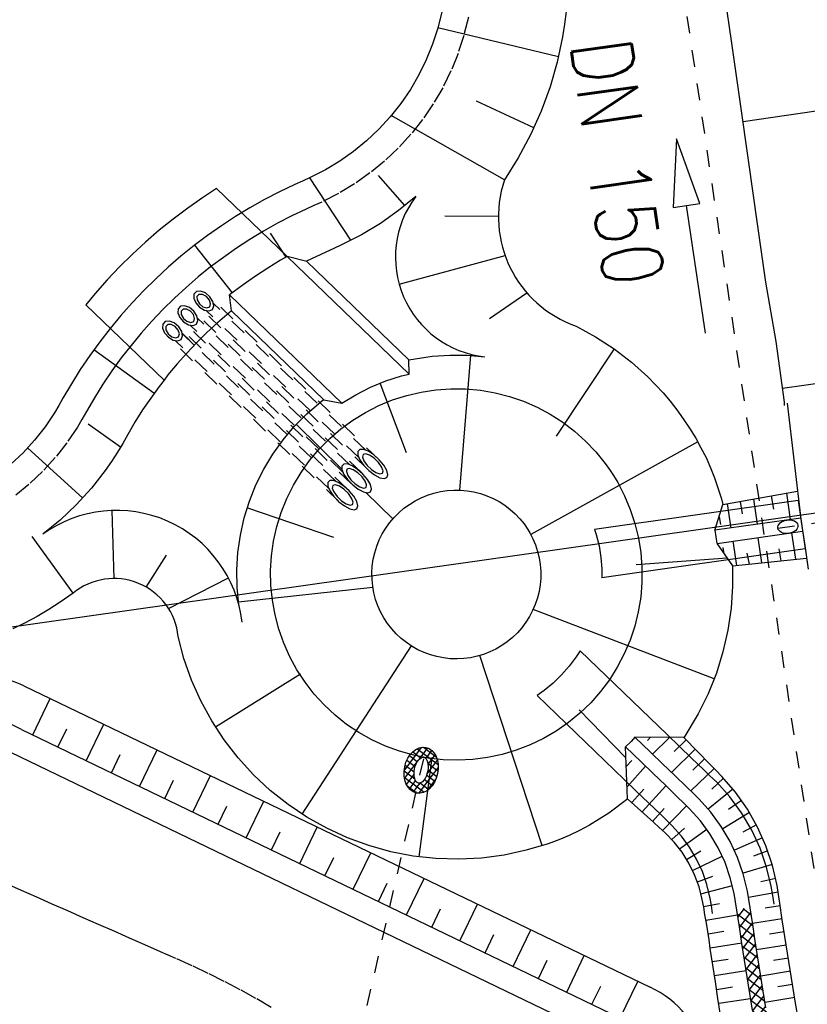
# Model space of a CAD drawing. Extents: x 446388 to 447135, y 445359 to 446567.
# Tile 15 of 80: x 446593 to 446616, y 445542 to 445571. Entities that reach past the tile are written whole.
import ezdxf

# ---------------------------------------------------------------- set-up
doc = ezdxf.new("R2010")
doc.units = 0
doc.header["$LTSCALE"] = 2
doc.header["$MEASUREMENT"] = 0
for name, pattern in [('ACAD_ISO03W100', [0.5, 0.25, -0.25]), ('AUSGEZOGEN', [0]), ('PUNKTX2', [0.5, 0.25, -0.25]), ('STRICHLINIEX2', [0.5, 0.25, -0.25])]:
    doc.linetypes.add(name, pattern=pattern)
doc.layers.get('0').update_dxf_attribs({"linetype": 'AUSGEZOGEN'})
for name, color, linetype in [('DB-Böschungen', 15, 'CONTINUOUS'), ('DB-Dränagesystem_neu', 15, 'CONTINUOUS'), ('DB-Durchlässe', 15, 'CONTINUOUS'), ('DB-GRABEN', 15, 'AUSGEZOGEN'), ('DB-RRB_41-203', 15, 'CONTINUOUS'), ('DB-Wegböschungen', 15, 'CONTINUOUS'), ('DB-Wege', 15, 'CONTINUOUS'), ('FBRTOP', 250, 'AUSGEZOGEN'), ('Planeinteilung', 250, 'CONTINUOUS'), ('RAHMEN', 7, 'AUSGEZOGEN')]:
    doc.layers.add(name, color=color, linetype=linetype)
doc.styles.add('ROMANS', font='romans.shx', dxfattribs={"width": 0.8})

# ---------------------------------------------------------------- blocks, each defined once
blk = doc.blocks.new('*X472')
at = {"color": 0, "linetype": 'ByBlock'}
for p, q in [((-684315, -731832), (-683977, -731495)), ((-683942, -731615), (-684041, -731516)), ((-683909, -731639), (-683742, -731472)), ((-683630, -731715), (-683870, -731475)), ((-683742, -731684), (-683559, -731501)), ((-683337, -731795), (-683651, -731481)), ((-684294, -732024), (-683962, -731692)), ((-684043, -731938), (-684273, -731708)), ((-683989, -731780), (-684176, -731593)), ((-683966, -731803), (-683989, -731780)), ((-683962, -731692), (-683909, -731639)), ((-683922, -731635), (-683942, -731615)), ((-683791, -731766), (-683922, -731635)), ((-683825, -731767), (-683742, -731684)), ((-683636, -731790), (-683576, -731730)), ((-683507, -731838), (-683630, -731715)), ((-683576, -731730), (-683402, -731556)), ((-683484, -731850), (-683409, -731776)), ((-683409, -731776), (-683267, -731633)), ((-683358, -731936), (-683243, -731821)), ((-682978, -732155), (-683337, -731795)), ((-683045, -731876), (-683324, -731596)), ((-683243, -731821), (-683150, -731728)), ((-684098, -732096), (-684318, -731876)), ((-684221, -732163), (-684068, -732010)), ((-684122, -732276), (-683913, -732067)), ((-683702, -732492), (-684098, -732096)), ((-684068, -732010), (-684008, -731950)), ((-683974, -732007), (-684043, -731938)), ((-683468, -732513), (-683918, -732063)), ((-683274, -732065), (-683077, -731867)), ((-683171, -732174), (-683273, -732072)), ((-683171, -732174), (-682989, -731992)), ((-683077, -731867), (-683055, -731845)), ((-683027, -731894), (-683045, -731876)), ((-684002, -732368), (-683782, -732148)), ((-683862, -732441), (-683624, -732203)), ((-683702, -732492), (-683424, -732215)), ((-683287, -732482), (-683554, -732215)), ((-683511, -732514), (-683171, -732174)), ((-683144, -732413), (-683360, -732198)), ((-683256, -732471), (-683018, -732233)), ((-683038, -732307), (-683171, -732174)), ((-683018, -732233), (-682989, -732203))]:
    blk.add_line(p, q, dxfattribs=at)
blk = doc.blocks.new('*X479')
at = {"color": 0, "linetype": 'ByBlock'}
for p, q in [((-678259, -723125), (-678047, -722913)), ((-678130, -723314), (-677724, -722908)), ((-677718, -723308), (-678112, -722914)), ((-677807, -723309), (-677400, -722903)), ((-677405, -723303), (-677799, -722909)), ((-677092, -723298), (-677486, -722904)), ((-677483, -723304), (-677077, -722897)), ((-676779, -723293), (-677172, -722899)), ((-677160, -723299), (-676754, -722892)), ((-676465, -723288), (-676859, -722894)), ((-676837, -723294), (-676430, -722887)), ((-676152, -723283), (-676546, -722889)), ((-676513, -723289), (-676107, -722882)), ((-675839, -723278), (-676233, -722884)), ((-676190, -723283), (-675784, -722877)), ((-675526, -723273), (-675920, -722879)), ((-675867, -723278), (-675460, -722872)), ((-675212, -723268), (-675606, -722874)), ((-675543, -723273), (-675137, -722867)), ((-674899, -723263), (-675293, -722869)), ((-675220, -723268), (-674814, -722862)), ((-674586, -723258), (-674980, -722864)), ((-674897, -723263), (-674490, -722856)), ((-674273, -723253), (-674667, -722859)), ((-674574, -723258), (-674167, -722851)), ((-673960, -723248), (-674353, -722854)), ((-674250, -723253), (-673844, -722846)), ((-673646, -723243), (-674040, -722849)), ((-673927, -723248), (-673520, -722841)), ((-673333, -723238), (-673727, -722844)), ((-673604, -723242), (-673197, -722836)), ((-673020, -723233), (-673414, -722839)), ((-673280, -723237), (-672874, -722831)), ((-672707, -723228), (-673100, -722834)), ((-672957, -723232), (-672550, -722826)), ((-672393, -723223), (-672787, -722829)), ((-672634, -723227), (-672357, -722951)), ((-672357, -722941), (-672474, -722825)), ((-678032, -723313), (-678259, -723085))]:
    blk.add_line(p, q, dxfattribs=at)
blk = doc.blocks.new('1135594')
at = {"layer": 'RAHMEN'}
blk.add_line((950, 5), (950, 589), dxfattribs=at)

msp = doc.modelspace()

# ---------------------------------------------------------------- linework, layer by layer
at = {"layer": 'DB-Böschungen', "linetype": 'Continuous'}
for p, q in [((446613.532, 445571.805), (446613.784, 445570.056)), ((446613.784, 445570.056), (446614.037, 445568.256)), ((446614.037, 445568.256), (446614.29, 445566.456)), ((446619.144, 445568.392), (446614.138, 445567.656)), ((446614.29, 445566.456), (446614.543, 445564.707)), ((446614.543, 445564.707), (446614.796, 445562.907)), ((446614.796, 445562.907), (446615.099, 445561.158)), ((446615.099, 445561.158), (446615.351, 445559.358)), ((446620.262, 445560.487), (446615.301, 445559.758)), ((446615.351, 445559.358), (446615.352, 445559.258)), ((446615.438, 445559.325), (446615.857, 445555.809)), ((446615.857, 445555.809), (446615.958, 445555.109)), ((446615.958, 445555.109), (446616.059, 445554.409)), ((446613.446, 445547.639), (446613.446, 445547.64))]:
    msp.add_line(p, q, dxfattribs=at)
at = {"layer": 'DB-Dränagesystem_neu', "linetype": 'STRICHLINIEX2'}
msp.add_line((446619.471, 445523.791), (446611.231, 445579.183), dxfattribs=at)
at = {"layer": 'DB-Dränagesystem_neu', "linetype": 'Continuous'}
for p, q in [((446612.166, 445567.158), (446612.063, 445565.121)), ((446612.854, 445565.238), (446612.166, 445567.158)), ((446612.063, 445565.121), (446612.459, 445565.179)), ((446612.459, 445565.179), (446612.854, 445565.238)), ((446613.018, 445561.398), (446612.459, 445565.179))]:
    msp.add_line(p, q, dxfattribs=at)
at = {"layer": 'DB-Dränagesystem_neu', "linetype": 'ACAD_ISO03W100'}
msp.add_line((446601.887, 445536.615), (446604.688, 445548.839), dxfattribs=at)
at = {"layer": 'DB-Dränagesystem_neu', "linetype": 'Continuous'}
for major_axis, ratio in [((0.138, 0.677), 0.718145), ((0.078, 0.383), 0.501836)]:
    msp.add_ellipse((446604.601, 445548.459), major_axis=major_axis, ratio=ratio, start_param=0, end_param=6.283185, dxfattribs=at)
at = {"layer": 'DB-Durchlässe', "linetype": 'STRICHLINIEX2'}
msp.add_line((446615.165, 445555.628), (446636.069, 445558.603), dxfattribs=at)
at = {"layer": 'DB-Durchlässe', "linetype": 'Continuous'}
msp.add_ellipse((446615.462, 445555.67), major_axis=(0.297, 0.042), ratio=0.66657, start_param=0, end_param=6.283185, dxfattribs=at)
at = {"layer": 'DB-RRB_41-203', "linetype": 'Continuous'}
for p, q in [((446605.216, 445570.919), (446605.096, 445570.433)), ((446608.892, 445570.924), (446608.845, 445570.547)), ((446608.845, 445570.547), (446608.786, 445570.171)), ((446605.096, 445570.433), (446604.942, 445569.958)), ((446608.665, 445569.584), (446605.098, 445570.442)), ((446604.942, 445569.958), (446604.754, 445569.495)), ((446608.786, 445570.171), (446608.628, 445569.426)), ((446604.754, 445569.495), (446604.534, 445569.046)), ((446608.628, 445569.426), (446608.417, 445568.692)), ((446604.534, 445569.046), (446604.282, 445568.614)), ((446604.282, 445568.614), (446604, 445568.201)), ((446608.417, 445568.692), (446608.155, 445567.973)), ((446604, 445568.201), (446603.689, 445567.81)), ((446607.939, 445567.477), (446606.24, 445568.269)), ((446608.155, 445567.973), (446607.842, 445567.273)), ((446603.689, 445567.81), (446603.352, 445567.441)), ((446607.068, 445565.941), (446603.717, 445567.843)), ((446603.352, 445567.441), (446602.988, 445567.098)), ((446602.988, 445567.098), (446602.601, 445566.781)), ((446607.842, 445567.273), (446607.479, 445566.594)), ((446602.601, 445566.781), (446602.193, 445566.493)), ((446602.193, 445566.493), (446601.765, 445566.235)), ((446607.479, 445566.594), (446607.068, 445565.941)), ((446601.765, 445566.235), (446601.32, 445566.008)), ((446601.092, 445565.905), (446600.863, 445565.804)), ((446601.32, 445566.008), (446601.092, 445565.905)), ((446602.523, 445564.154), (446601.302, 445566)), ((446604.115, 445565.179), (446603.334, 445566.069)), ((446598.544, 445565.681), (446598.126, 445565.408)), ((446600.633, 445563.667), (446598.544, 445565.681)), ((446600.412, 445565.588), (446599.968, 445565.358)), ((446600.863, 445565.804), (446600.412, 445565.588)), ((446598.126, 445565.408), (446597.689, 445565.102)), ((446599.968, 445565.358), (446599.533, 445565.113)), ((446604.442, 445565.446), (446603.933, 445565.03)), ((446597.689, 445565.102), (446597.263, 445564.781)), ((446599.533, 445565.113), (446599.105, 445564.853)), ((446603.933, 445565.03), (446603.396, 445564.651)), ((446597.263, 445564.781), (446596.848, 445564.446)), ((446599.105, 445564.853), (446598.687, 445564.58)), ((446605.305, 445564.876), (446606.89, 445564.863)), ((446596.848, 445564.446), (446596.444, 445564.098)), ((446598.687, 445564.58), (446598.277, 445564.292)), ((446603.396, 445564.651), (446602.834, 445564.312)), ((446598.277, 445564.292), (446597.878, 445563.992)), ((446600.602, 445563.649), (446600.145, 445564.365)), ((446602.834, 445564.312), (446602.248, 445564.013)), ((446596.444, 445564.098), (446596.052, 445563.737)), ((446597.878, 445563.992), (446597.489, 445563.678)), ((446599.019, 445562.598), (446597.9, 445564.009)), ((446602.014, 445563.908), (446601.779, 445563.803)), ((446602.248, 445564.013), (446602.014, 445563.908)), ((446596.052, 445563.737), (446595.672, 445563.363)), ((446597.489, 445563.678), (446597.11, 445563.352)), ((446600.441, 445563.558), (446600.065, 445563.33)), ((446600.633, 445563.667), (446600.441, 445563.558)), ((446604.244, 445560.187), (446600.633, 445563.667)), ((446601.213, 445563.525), (446600.633, 445563.667)), ((446601.779, 445563.803), (446601.208, 445563.53)), ((446604.236, 445560.611), (446601.213, 445563.525)), ((446603.951, 445562.85), (446607.089, 445563.699)), ((446595.672, 445563.363), (446595.305, 445562.976)), ((446597.11, 445563.352), (446596.742, 445563.013)), ((446600.065, 445563.33), (446599.696, 445563.089)), ((446595.305, 445562.976), (446594.951, 445562.578)), ((446596.742, 445563.013), (446596.386, 445562.662)), ((446599.696, 445563.089), (446599.336, 445562.836)), ((446596.386, 445562.662), (446596.042, 445562.3)), ((446598.07, 445562.647), (446597.947, 445562.635)), ((446598.214, 445562.591), (446598.07, 445562.647)), ((446599.336, 445562.836), (446598.93, 445562.531)), ((446594.951, 445562.578), (446594.674, 445562.244)), ((446597.874, 445562.559), (446597.867, 445562.436)), ((446597.867, 445562.436), (446597.928, 445562.294)), ((446597.947, 445562.635), (446597.874, 445562.559)), ((446598.022, 445562.548), (446597.963, 445562.487)), ((446597.963, 445562.487), (446597.968, 445562.384)), ((446597.968, 445562.384), (446598.034, 445562.271)), ((446598.125, 445562.547), (446598.022, 445562.548)), ((446598.241, 445562.485), (446598.125, 445562.547)), ((446598.346, 445562.481), (446598.214, 445562.591)), ((446598.331, 445562.381), (446598.241, 445562.485)), ((446598.369, 445562.268), (446598.331, 445562.381)), ((446598.437, 445562.342), (446598.346, 445562.481)), ((446602.254, 445559.327), (446598.93, 445562.531)), ((446598.984, 445562.063), (446598.93, 445562.531)), ((446606.627, 445561.833), (446607.735, 445562.596)), ((446596.989, 445560.013), (446594.674, 445562.244)), ((446596.042, 445562.3), (446595.709, 445561.926)), ((446597.403, 445562.124), (446597.396, 445562.001)), ((446597.477, 445562.2), (446597.403, 445562.124)), ((446597.599, 445562.212), (446597.477, 445562.2)), ((446597.551, 445562.113), (446597.492, 445562.052)), ((446597.654, 445562.113), (446597.551, 445562.113)), ((446597.742, 445562.157), (446597.599, 445562.212)), ((446597.768, 445562.052), (446597.654, 445562.113)), ((446597.873, 445562.048), (446597.742, 445562.157)), ((446597.928, 445562.294), (446598.042, 445562.166)), ((446598.034, 445562.271), (446598.142, 445562.184)), ((446598.042, 445562.166), (446598.185, 445562.081)), ((446598.142, 445562.184), (446598.256, 445562.151)), ((446598.185, 445562.081), (446598.322, 445562.058)), ((446598.256, 445562.151), (446598.34, 445562.183)), ((446598.322, 445562.058), (446598.423, 445562.103)), ((446598.34, 445562.183), (446598.369, 445562.268)), ((446598.423, 445562.103), (446598.464, 445562.206)), ((446598.464, 445562.206), (446598.437, 445562.342)), ((446598.984, 445562.063), (446598.574, 445561.709)), ((446601.716, 445559.429), (446598.984, 445562.063)), ((446595.709, 445561.926), (446595.39, 445561.541)), ((446597.396, 445562.001), (446597.456, 445561.86)), ((446597.456, 445561.86), (446597.569, 445561.733)), ((446597.492, 445562.052), (446597.496, 445561.949)), ((446597.496, 445561.949), (446597.562, 445561.838)), ((446597.562, 445561.838), (446597.668, 445561.752)), ((446597.858, 445561.949), (446597.768, 445562.052)), ((446597.894, 445561.837), (446597.858, 445561.949)), ((446597.866, 445561.751), (446597.894, 445561.837)), ((446597.962, 445561.91), (446597.873, 445562.048)), ((446597.948, 445561.672), (446597.989, 445561.774)), ((446597.989, 445561.774), (446597.962, 445561.91)), ((446595.39, 445561.541), (446595.083, 445561.146)), ((446596.952, 445561.67), (446596.945, 445561.547)), ((446596.945, 445561.547), (446597.006, 445561.406)), ((446597.025, 445561.745), (446596.952, 445561.67)), ((446597.148, 445561.757), (446597.025, 445561.745)), ((446597.1, 445561.659), (446597.041, 445561.598)), ((446597.041, 445561.598), (446597.046, 445561.495)), ((446597.046, 445561.495), (446597.112, 445561.383)), ((446597.203, 445561.659), (446597.1, 445561.659)), ((446597.291, 445561.702), (446597.148, 445561.757)), ((446597.318, 445561.596), (446597.203, 445561.659)), ((446597.423, 445561.592), (446597.291, 445561.702)), ((446597.408, 445561.493), (446597.318, 445561.596)), ((446597.445, 445561.38), (446597.408, 445561.493)), ((446597.513, 445561.454), (446597.423, 445561.592)), ((446597.569, 445561.733), (446597.711, 445561.649)), ((446597.668, 445561.752), (446597.781, 445561.72)), ((446597.711, 445561.649), (446597.847, 445561.627)), ((446597.781, 445561.72), (446597.866, 445561.751)), ((446597.847, 445561.627), (446597.948, 445561.672)), ((446598.574, 445561.709), (446598.26, 445561.42)), ((446609.195, 445561.61), (446609.767, 445561.295)), ((446597.006, 445561.406), (446597.12, 445561.278)), ((446597.112, 445561.383), (446597.219, 445561.296)), ((446597.12, 445561.278), (446597.262, 445561.193)), ((446597.219, 445561.296), (446597.333, 445561.264)), ((446597.262, 445561.193), (446597.398, 445561.171)), ((446597.333, 445561.264), (446597.417, 445561.295)), ((446597.398, 445561.171), (446597.499, 445561.216)), ((446597.417, 445561.295), (446597.445, 445561.38)), ((446597.499, 445561.216), (446597.54, 445561.318)), ((446597.54, 445561.318), (446597.513, 445561.454)), ((446597.884, 445561.05), (446597.527, 445561.386)), ((446598.26, 445561.42), (446597.956, 445561.12)), ((446609.767, 445561.295), (446610.313, 445560.938)), ((446595.083, 445561.146), (446594.79, 445560.742)), ((446596.688, 445559.627), (446594.91, 445560.909)), ((446597.956, 445561.12), (446597.662, 445560.811)), ((446610.313, 445560.938), (446608.601, 445558.348)), ((446610.313, 445560.938), (446610.83, 445560.541)), ((446594.79, 445560.742), (446594.51, 445560.327)), ((446597.662, 445560.811), (446597.378, 445560.492)), ((446604.236, 445560.611), (446604.929, 445560.716)), ((446604.244, 445560.187), (446604.236, 445560.611)), ((446604.929, 445560.716), (446605.447, 445560.752)), ((446605.447, 445560.752), (446605.967, 445560.747)), ((446606.066, 445560.746), (446605.74, 445556.753)), ((446605.967, 445560.747), (446606.485, 445560.7)), ((446594.51, 445560.327), (446594.244, 445559.904)), ((446597.378, 445560.492), (446597.105, 445560.163)), ((446610.83, 445560.541), (446611.314, 445560.105)), ((446597.105, 445560.163), (446596.989, 445560.013)), ((446603.551, 445559.985), (446604.015, 445560.134)), ((446604.015, 445560.134), (446604.244, 445560.187)), ((446611.314, 445560.105), (446611.763, 445559.633)), ((446594.244, 445559.904), (446593.993, 445559.472)), ((446596.843, 445559.826), (446596.593, 445559.48)), ((446596.989, 445560.013), (446596.843, 445559.826)), ((446602.665, 445559.578), (446603.1, 445559.799)), ((446603.1, 445559.799), (446603.551, 445559.985)), ((446603.38, 445559.93), (446604.159, 445557.869)), ((446605.039, 445559.722), (446605.477, 445559.753)), ((446605.477, 445559.753), (446605.917, 445559.748)), ((446605.917, 445559.748), (446606.355, 445559.709)), ((446593.993, 445559.472), (446593.87, 445559.254)), ((446596.593, 445559.48), (446596.354, 445559.127)), ((446601.212, 445559.011), (446601.708, 445559.437)), ((446602.254, 445559.327), (446602.665, 445559.578)), ((446603.757, 445559.422), (446604.175, 445559.556)), ((446604.175, 445559.556), (446604.604, 445559.656)), ((446604.604, 445559.656), (446605.039, 445559.722)), ((446606.355, 445559.709), (446606.789, 445559.634)), ((446606.789, 445559.634), (446607.215, 445559.526)), ((446607.215, 445559.526), (446607.631, 445559.383)), ((446611.763, 445559.633), (446611.974, 445559.384)), ((446593.87, 445559.254), (446593.743, 445559.038)), ((446601.716, 445559.429), (446602.254, 445559.327)), ((446602.958, 445559.055), (446603.35, 445559.254)), ((446603.35, 445559.254), (446603.757, 445559.422)), ((446607.631, 445559.383), (446608.035, 445559.208)), ((446608.035, 445559.208), (446608.423, 445559.001)), ((446611.974, 445559.384), (446612.175, 445559.127)), ((446593.743, 445559.038), (446593.465, 445558.623)), ((446596.354, 445559.127), (446596.127, 445558.765)), ((446600.846, 445558.641), (446601.212, 445559.011)), ((446602.583, 445558.825), (446602.958, 445559.055)), ((446608.423, 445559.001), (446608.793, 445558.763)), ((446612.175, 445559.127), (446612.364, 445558.862)), ((446612.364, 445558.862), (446612.547, 445558.592)), ((446593.465, 445558.623), (446593.156, 445558.23)), ((446595.697, 445558.022), (446594.74, 445558.707)), ((446596.127, 445558.765), (446595.912, 445558.396)), ((446600.511, 445558.244), (446600.846, 445558.641)), ((446600.898, 445558.703), (446602.254, 445557.377)), ((446601.894, 445558.279), (446602.227, 445558.566)), ((446602.227, 445558.566), (446602.583, 445558.825)), ((446608.793, 445558.763), (446609.144, 445558.497)), ((446612.547, 445558.592), (446612.73, 445558.291)), ((446595.912, 445558.396), (446595.765, 445558.136)), ((446601.584, 445557.967), (446601.894, 445558.279)), ((446609.144, 445558.497), (446609.471, 445558.204)), ((446612.73, 445558.291), (446612.887, 445558.005)), ((446593.156, 445558.23), (446592.82, 445557.86)), ((446594.576, 445556.524), (446592.952, 445558)), ((446595.765, 445558.136), (446595.613, 445557.879)), ((446600.208, 445557.821), (446600.511, 445558.244)), ((446612.792, 445558.18), (446607.845, 445555.438)), ((446609.471, 445558.204), (446609.775, 445557.885)), ((446612.887, 445558.005), (446613.036, 445557.715)), ((446592.82, 445557.86), (446592.457, 445557.517)), ((446595.613, 445557.879), (446595.434, 445557.601)), ((446599.941, 445557.375), (446600.208, 445557.821)), ((446601.3, 445557.63), (446601.584, 445557.967)), ((446602.782, 445557.958), (446602.726, 445557.899)), ((446602.726, 445557.899), (446602.728, 445557.79)), ((446602.728, 445557.79), (446602.79, 445557.646)), ((446602.891, 445557.959), (446602.782, 445557.958)), ((446602.881, 445557.806), (446602.864, 445557.731)), ((446602.864, 445557.731), (446602.907, 445557.616)), ((446602.956, 445557.826), (446602.881, 445557.806)), ((446603.038, 445557.902), (446602.891, 445557.959)), ((446603.072, 445557.788), (446602.956, 445557.826)), ((446603.202, 445557.795), (446603.038, 445557.902)), ((446603.207, 445557.698), (446603.072, 445557.788)), ((446603.361, 445557.652), (446603.202, 445557.795)), ((446603.335, 445557.575), (446603.207, 445557.698)), ((446609.775, 445557.885), (446610.052, 445557.544)), ((446613.036, 445557.715), (446613.17, 445557.417)), ((446595.434, 445557.601), (446595.244, 445557.33)), ((446601.045, 445557.273), (446601.3, 445557.63)), ((446602.308, 445557.526), (446602.252, 445557.467)), ((446602.252, 445557.467), (446602.255, 445557.36)), ((446602.416, 445557.527), (446602.308, 445557.526)), ((446602.479, 445557.395), (446602.405, 445557.376)), ((446602.56, 445557.471), (446602.416, 445557.527)), ((446602.593, 445557.358), (446602.479, 445557.395)), ((446602.721, 445557.366), (446602.56, 445557.471)), ((446602.79, 445557.646), (446602.904, 445557.486)), ((446602.904, 445557.486), (446603.052, 445557.332)), ((446602.907, 445557.616), (446603.001, 445557.484)), ((446603.001, 445557.484), (446603.129, 445557.361)), ((446603.429, 445557.443), (446603.335, 445557.575)), ((446603.494, 445557.493), (446603.361, 445557.652)), ((446603.472, 445557.328), (446603.429, 445557.443)), ((446603.583, 445557.338), (446603.494, 445557.493)), ((446610.052, 445557.544), (446610.178, 445557.364)), ((446613.17, 445557.417), (446613.291, 445557.114)), ((446595.244, 445557.33), (446594.836, 445556.81)), ((446599.71, 445556.91), (446599.941, 445557.375)), ((446600.818, 445556.895), (446601.045, 445557.273)), ((446602.255, 445557.36), (446602.316, 445557.218)), ((446602.316, 445557.218), (446602.427, 445557.06)), ((446602.405, 445557.376), (446602.388, 445557.302)), ((446602.388, 445557.302), (446602.43, 445557.189)), ((446602.43, 445557.189), (446602.523, 445557.059)), ((446602.726, 445557.269), (446602.593, 445557.358)), ((446602.878, 445557.225), (446602.721, 445557.366)), ((446602.852, 445557.148), (446602.726, 445557.269)), ((446602.945, 445557.018), (446602.852, 445557.148)), ((446603.01, 445557.067), (446602.878, 445557.225)), ((446603.052, 445557.332), (446603.217, 445557.205)), ((446603.129, 445557.361), (446603.264, 445557.272)), ((446603.217, 445557.205), (446603.375, 445557.121)), ((446603.264, 445557.272), (446603.38, 445557.233)), ((446603.375, 445557.121), (446603.505, 445557.093)), ((446603.38, 445557.233), (446603.454, 445557.253)), ((446603.454, 445557.253), (446603.472, 445557.328)), ((446603.505, 445557.093), (446603.589, 445557.124)), ((446603.617, 445557.209), (446603.583, 445557.338)), ((446603.589, 445557.124), (446603.617, 445557.209)), ((446610.178, 445557.364), (446610.3, 445557.181)), ((446610.3, 445557.181), (446610.422, 445556.977)), ((446613.291, 445557.114), (446613.496, 445556.494)), ((446599.517, 445556.427), (446599.71, 445556.91)), ((446600.623, 445556.501), (446600.818, 445556.895)), ((446601.895, 445557.036), (446601.838, 445556.977)), ((446601.838, 445556.977), (446601.841, 445556.868)), ((446601.841, 445556.868), (446601.903, 445556.724)), ((446602.003, 445557.037), (446601.895, 445557.036)), ((446601.987, 445556.89), (446601.971, 445556.814)), ((446601.971, 445556.814), (446602.015, 445556.698)), ((446602.062, 445556.909), (446601.987, 445556.89)), ((446602.149, 445556.98), (446602.003, 445557.037)), ((446602.18, 445556.869), (446602.062, 445556.909)), ((446602.313, 445556.873), (446602.149, 445556.98)), ((446602.317, 445556.777), (446602.18, 445556.869)), ((446602.472, 445556.73), (446602.313, 445556.873)), ((446602.427, 445557.06), (446602.574, 445556.908)), ((446602.523, 445557.059), (446602.649, 445556.938)), ((446602.574, 445556.908), (446602.736, 445556.783)), ((446602.649, 445556.938), (446602.782, 445556.849)), ((446602.782, 445556.849), (446602.897, 445556.811)), ((446602.897, 445556.811), (446602.97, 445556.831)), ((446602.987, 445556.905), (446602.945, 445557.018)), ((446602.97, 445556.831), (446602.987, 445556.905)), ((446603.097, 445556.915), (446603.01, 445557.067)), ((446603.13, 445556.788), (446603.097, 445556.915)), ((446610.422, 445556.977), (446610.526, 445556.783)), ((446594.836, 445556.81), (446594.391, 445556.32)), ((446601.903, 445556.724), (446602.016, 445556.565)), ((446602.015, 445556.698), (446602.112, 445556.564)), ((446602.016, 445556.565), (446602.165, 445556.411)), ((446602.112, 445556.564), (446602.242, 445556.439)), ((446602.448, 445556.651), (446602.317, 445556.777)), ((446602.544, 445556.517), (446602.448, 445556.651)), ((446602.606, 445556.57), (446602.472, 445556.73)), ((446602.695, 445556.416), (446602.606, 445556.57)), ((446602.736, 445556.783), (446602.891, 445556.701)), ((446602.891, 445556.701), (446603.019, 445556.673)), ((446602.961, 445556.686), (446603.762, 445555.902)), ((446603.019, 445556.673), (446603.103, 445556.704)), ((446603.103, 445556.704), (446603.13, 445556.788)), ((446604.422, 445556.437), (446604.601, 445556.527)), ((446604.601, 445556.527), (446604.785, 445556.603)), ((446604.785, 445556.603), (446604.976, 445556.664)), ((446604.976, 445556.664), (446605.171, 445556.71)), ((446605.171, 445556.71), (446605.368, 445556.74)), ((446605.368, 445556.74), (446605.568, 445556.754)), ((446605.568, 445556.754), (446605.768, 445556.752)), ((446605.768, 445556.752), (446605.967, 445556.734)), ((446605.967, 445556.734), (446606.164, 445556.7)), ((446606.164, 445556.7), (446606.358, 445556.651)), ((446606.358, 445556.651), (446606.547, 445556.586)), ((446606.547, 445556.586), (446606.73, 445556.506)), ((446610.526, 445556.783), (446610.624, 445556.586)), ((446610.624, 445556.586), (446610.795, 445556.181)), ((446613.537, 445556.326), (446615.748, 445556.721)), ((446614.967, 445556.581), (446615.035, 445556.189)), ((446615.418, 445556.662), (446615.529, 445555.882)), ((446594.391, 445556.32), (446593.91, 445555.865)), ((446599.363, 445555.931), (446599.517, 445556.427)), ((446599.455, 445556.229), (446602.003, 445555.36)), ((446600.459, 445556.093), (446600.623, 445556.501)), ((446602.165, 445556.411), (446602.329, 445556.284)), ((446602.242, 445556.439), (446602.38, 445556.347)), ((446602.329, 445556.284), (446602.487, 445556.2)), ((446602.38, 445556.347), (446602.498, 445556.306)), ((446602.498, 445556.306), (446602.572, 445556.326)), ((446602.589, 445556.401), (446602.544, 445556.517)), ((446602.572, 445556.326), (446602.589, 445556.401)), ((446602.728, 445556.287), (446602.695, 445556.416)), ((446602.701, 445556.202), (446602.728, 445556.287)), ((446604.09, 445556.215), (446604.252, 445556.332)), ((446604.252, 445556.332), (446604.422, 445556.437)), ((446606.73, 445556.506), (446606.907, 445556.412)), ((446606.907, 445556.412), (446607.075, 445556.304)), ((446607.075, 445556.304), (446607.234, 445556.183)), ((446615.767, 445556.441), (446609.739, 445555.583)), ((446613.296, 445555.564), (446613.537, 445556.326)), ((446613.496, 445556.494), (446613.537, 445556.326)), ((446613.665, 445556.348), (446613.767, 445555.631)), ((446614.049, 445556.417), (446614.103, 445556.053)), ((446614.446, 445556.488), (446614.552, 445555.743)), ((446615.767, 445556.441), (446615.97, 445555.015)), ((446595.515, 445554.134), (446595.451, 445556.15)), ((446600.329, 445555.673), (446600.459, 445556.093)), ((446602.487, 445556.2), (446602.617, 445556.172)), ((446602.617, 445556.172), (446602.701, 445556.202)), ((446603.669, 445555.789), (446603.798, 445555.942)), ((446603.798, 445555.942), (446603.939, 445556.084)), ((446603.939, 445556.084), (446604.09, 445556.215)), ((446607.234, 445556.183), (446607.383, 445556.05)), ((446607.383, 445556.05), (446607.521, 445555.905)), ((446610.795, 445556.181), (446610.932, 445555.763)), ((446613.423, 445555.964), (446613.465, 445555.739)), ((446593.91, 445555.865), (446593.398, 445555.447)), ((446599.249, 445555.423), (446599.363, 445555.931)), ((446600.232, 445555.244), (446600.329, 445555.673)), ((446603.553, 445555.627), (446603.669, 445555.789)), ((446607.521, 445555.905), (446607.647, 445555.75)), ((446607.647, 445555.75), (446607.76, 445555.585)), ((446610.932, 445555.763), (446611.036, 445555.335)), ((446615.843, 445555.926), (446613.296, 445555.564)), ((446594.294, 445553.7), (446593.087, 445555.377)), ((446599.176, 445554.909), (446599.249, 445555.423)), ((446603.361, 445555.276), (446603.45, 445555.455)), ((446603.45, 445555.455), (446603.553, 445555.627)), ((446607.76, 445555.585), (446607.815, 445555.492)), ((446607.815, 445555.492), (446607.907, 445555.315)), ((446609.739, 445555.583), (446609.787, 445555.436)), ((446609.787, 445555.436), (446609.868, 445555.102)), ((446613.296, 445555.564), (446613.353, 445555.168)), ((446615.897, 445555.53), (446613.363, 445555.165)), ((446615.691, 445554.704), (446615.58, 445555.485)), ((446600.171, 445554.808), (446600.232, 445555.244)), ((446603.227, 445554.9), (446603.287, 445555.091)), ((446603.287, 445555.091), (446603.361, 445555.276)), ((446607.907, 445555.315), (446607.985, 445555.13)), ((446607.985, 445555.13), (446608.047, 445554.94)), ((446609.868, 445555.102), (446609.923, 445554.761)), ((446611.036, 445555.335), (446611.105, 445554.901)), ((446613.363, 445555.165), (446613.817, 445554.507)), ((446613.944, 445554.52), (446613.842, 445555.238)), ((446614.686, 445554.598), (446614.58, 445555.343)), ((446596.46, 445553.88), (446597.057, 445554.824)), ((446599.144, 445554.39), (446599.176, 445554.909)), ((446600.144, 445554.369), (446600.171, 445554.808)), ((446603.184, 445554.704), (446603.227, 445554.9)), ((446608.047, 445554.94), (446608.094, 445554.746)), ((446615.97, 445555.015), (446609.949, 445554.158)), ((446611.105, 445554.901), (446611.139, 445554.462)), ((446613.569, 445554.866), (446613.542, 445555.054)), ((446614.322, 445554.56), (446614.25, 445554.89)), ((446615.257, 445554.659), (446615.206, 445555.018)), ((446603.143, 445554.307), (446603.156, 445554.506)), ((446603.156, 445554.506), (446603.184, 445554.704)), ((446608.094, 445554.746), (446608.126, 445554.549)), ((446608.126, 445554.549), (446608.141, 445554.349)), ((446609.923, 445554.761), (446609.949, 445554.418)), ((446613.658, 445554.737), (446610.973, 445554.544)), ((446613.817, 445554.507), (446616.012, 445554.738)), ((446613.817, 445554.507), (446613.823, 445553.909)), ((446599.154, 445553.87), (446599.144, 445554.39)), ((446600.153, 445553.929), (446600.144, 445554.369)), ((446603.147, 445554.107), (446603.143, 445554.307)), ((446608.141, 445554.349), (446608.141, 445554.149)), ((446609.949, 445554.418), (446609.949, 445554.158)), ((446611.139, 445554.462), (446611.138, 445554.022)), ((446597.119, 445553.249), (446598.895, 445554.152)), ((446600.196, 445553.492), (446600.153, 445553.929)), ((446603.167, 445553.908), (446603.147, 445554.107)), ((446603.203, 445553.711), (446603.167, 445553.908)), ((446608.124, 445553.95), (446608.092, 445553.753)), ((446608.141, 445554.149), (446608.124, 445553.95)), ((446611.138, 445554.022), (446611.102, 445553.584)), ((446613.823, 445553.909), (446613.779, 445553.255)), ((446594.294, 445553.7), (446593.915, 445553.432)), ((446599.206, 445553.353), (446599.154, 445553.87)), ((446599.196, 445553.447), (446603.172, 445553.88)), ((446603.254, 445553.518), (446603.203, 445553.711)), ((446608.092, 445553.753), (446608.044, 445553.559)), ((446593.915, 445553.432), (446593.575, 445553.218)), ((446600.275, 445553.059), (446600.196, 445553.492)), ((446603.321, 445553.329), (446603.254, 445553.518)), ((446603.402, 445553.147), (446603.321, 445553.329)), ((446607.981, 445553.369), (446607.902, 445553.185)), ((446608.044, 445553.559), (446607.981, 445553.369)), ((446611.102, 445553.584), (446611.031, 445553.15)), ((446593.575, 445553.218), (446593.227, 445553.015)), ((446600.387, 445552.633), (446600.275, 445553.059)), ((446603.498, 445552.971), (446603.402, 445553.147)), ((446607.902, 445553.185), (446607.81, 445553.008)), ((446613.279, 445551.165), (446607.915, 445553.213)), ((446611.031, 445553.15), (446610.925, 445552.723)), ((446613.779, 445553.255), (446613.683, 445552.606)), ((446592.873, 445552.822), (446592.512, 445552.642)), ((446593.227, 445553.015), (446592.873, 445552.822)), ((446603.607, 445552.804), (446603.498, 445552.971)), ((446603.73, 445552.646), (446603.607, 445552.804)), ((446607.703, 445552.839), (446607.583, 445552.679)), ((446607.81, 445553.008), (446607.703, 445552.839)), ((446600.534, 445552.219), (446600.387, 445552.633)), ((446603.864, 445552.498), (446603.73, 445552.646)), ((446604.01, 445552.362), (446603.864, 445552.498)), ((446607.451, 445552.529), (446607.307, 445552.39)), ((446607.583, 445552.679), (446607.451, 445552.529)), ((446610.925, 445552.723), (446610.786, 445552.306)), ((446613.683, 445552.606), (446613.538, 445551.965)), ((446597.579, 445551.767), (446597.407, 445552.42)), ((446600.713, 445551.817), (446600.534, 445552.219)), ((446604.167, 445552.237), (446604.01, 445552.362)), ((446604.333, 445552.126), (446604.167, 445552.237)), ((446606.989, 445552.148), (446606.816, 445552.048)), ((446607.153, 445552.263), (446606.989, 445552.148)), ((446607.307, 445552.39), (446607.153, 445552.263)), ((446610.786, 445552.306), (446610.614, 445551.901)), ((446601.081, 445547.157), (446604.311, 445552.14)), ((446604.507, 445552.028), (446604.333, 445552.126)), ((446604.689, 445551.944), (446604.507, 445552.028)), ((446604.877, 445551.875), (446604.689, 445551.944)), ((446605.069, 445551.822), (446604.877, 445551.875)), ((446606.449, 445551.889), (446606.258, 445551.832)), ((446608.189, 445546.226), (446606.339, 445551.854)), ((446606.636, 445551.961), (446606.449, 445551.889)), ((446606.816, 445552.048), (446606.636, 445551.961)), ((446609.31, 445551.998), (446609.194, 445551.814)), ((446611.889, 445549.512), (446609.31, 445551.998)), ((446610.614, 445551.901), (446610.41, 445551.511)), ((446613.538, 445551.965), (446613.342, 445551.337)), ((446597.803, 445551.13), (446597.579, 445551.767)), ((446600.923, 445551.431), (446600.713, 445551.817)), ((446605.266, 445551.784), (446605.069, 445551.822)), ((446605.464, 445551.761), (446605.266, 445551.784)), ((446605.664, 445551.755), (446605.464, 445551.761)), ((446605.864, 445551.765), (446605.664, 445551.755)), ((446606.062, 445551.791), (446605.864, 445551.765)), ((446606.258, 445551.832), (446606.062, 445551.791)), ((446609.194, 445551.814), (446608.988, 445551.538)), ((446598.51, 445549.742), (446601.029, 445551.317)), ((446601.164, 445551.063), (446600.923, 445551.431)), ((446608.76, 445551.279), (446608.512, 445551.039)), ((446608.988, 445551.538), (446608.76, 445551.279)), ((446610.41, 445551.511), (446610.175, 445551.139)), ((446613.342, 445551.337), (446613.098, 445550.724)), ((446598.077, 445550.514), (446597.803, 445551.13)), ((446601.434, 445550.715), (446601.164, 445551.063)), ((446608.512, 445551.039), (446608.246, 445550.821)), ((446610.175, 445551.139), (446609.912, 445550.787)), ((446601.73, 445550.39), (446601.434, 445550.715)), ((446608.246, 445550.821), (446608.034, 445550.673)), ((446609.912, 445550.787), (446609.621, 445550.457)), ((446613.098, 445550.724), (446612.806, 445550.132)), ((446598.4, 445549.921), (446598.077, 445550.514)), ((446610.613, 445548.187), (446608.039, 445550.668)), ((446609.621, 445550.457), (446609.304, 445550.151)), ((446602.052, 445550.09), (446601.73, 445550.39)), ((446609.304, 445550.151), (446608.965, 445549.872)), ((446610.667, 445548.821), (446609.285, 445550.246)), ((446612.806, 445550.132), (446612.384, 445549.421)), ((446598.77, 445549.356), (446598.4, 445549.921)), ((446602.396, 445549.816), (446602.052, 445550.09)), ((446602.761, 445549.571), (446602.396, 445549.816)), ((446608.965, 445549.872), (446608.604, 445549.62)), ((446603.145, 445549.355), (446602.761, 445549.571)), ((446608.604, 445549.62), (446608.224, 445549.398)), ((446599.183, 445548.822), (446598.77, 445549.356)), ((446603.544, 445549.171), (446603.145, 445549.355)), ((446608.224, 445549.398), (446607.828, 445549.208)), ((446610.822, 445549.31), (446610.654, 445549.148)), ((446610.932, 445549.435), (446610.822, 445549.31)), ((446612.375, 445549.431), (446610.932, 445549.435)), ((446611.39, 445548.994), (446610.932, 445549.435)), ((446611.394, 445549.434), (446611.299, 445549.341)), ((446611.955, 445549.432), (446611.449, 445548.936)), ((446612.249, 445549.165), (446611.889, 445549.512)), ((446612.444, 445549.359), (446612.089, 445549.011)), ((446612.79, 445549.006), (446612.375, 445549.431)), ((446603.957, 445549.02), (446603.544, 445549.171)), ((446604.381, 445548.902), (446603.957, 445549.02)), ((446607.417, 445549.049), (446606.996, 445548.924)), ((446607.828, 445549.208), (446607.417, 445549.049)), ((446610.716, 445547.611), (446610.654, 445549.148)), ((446611.112, 445548.706), (446610.654, 445549.148)), ((446611.75, 445548.647), (446611.39, 445548.994)), ((446612.72, 445549.078), (446612.017, 445548.389)), ((446612.609, 445548.818), (446612.249, 445549.165)), ((446613.14, 445548.648), (446612.79, 445549.006)), ((446599.639, 445548.324), (446599.183, 445548.822)), ((446604.813, 445548.818), (446604.381, 445548.902)), ((446604.544, 445545.894), (446604.923, 445548.836)), ((446605.25, 445548.769), (446604.813, 445548.818)), ((446605.69, 445548.755), (446605.25, 445548.769)), ((446606.129, 445548.777), (446605.69, 445548.755)), ((446606.565, 445548.833), (446606.129, 445548.777)), ((446606.996, 445548.924), (446606.565, 445548.833)), ((446610.677, 445548.567), (446610.835, 445548.743)), ((446611.472, 445548.359), (446611.112, 445548.706)), ((446612.968, 445548.472), (446612.609, 445548.818)), ((446612.994, 445548.797), (446612.648, 445548.456)), ((446613.325, 445548.462), (446613.14, 445548.648)), ((446610.701, 445547.971), (446611.246, 445548.576)), ((446611.832, 445548.012), (446611.472, 445548.359)), ((446612.11, 445548.3), (446611.75, 445548.647)), ((446613.274, 445548.513), (446612.583, 445547.845)), ((446613.153, 445548.296), (446612.968, 445548.472)), ((446613.507, 445548.274), (446613.325, 445548.462)), ((446600.132, 445547.863), (446599.639, 445548.324)), ((446610.973, 445547.84), (446610.613, 445548.187)), ((446612.47, 445547.953), (446612.11, 445548.3)), ((446613.352, 445548.1), (446613.153, 445548.296)), ((446613.558, 445548.219), (446613.205, 445547.899)), ((446613.739, 445547.671), (446613.352, 445548.1)), ((446613.908, 445547.808), (446613.507, 445548.274)), ((446600.661, 445547.444), (446600.132, 445547.863)), ((446610.837, 445547.502), (446611.192, 445547.894)), ((446611.333, 445547.493), (446610.973, 445547.84)), ((446611.146, 445547.222), (446611.848, 445547.996)), ((446612.192, 445547.665), (446611.832, 445548.012)), ((446612.652, 445547.779), (446612.47, 445547.953)), ((446612.832, 445547.602), (446612.652, 445547.779)), ((446613.833, 445547.901), (446613.1, 445547.31)), ((446614.261, 445547.307), (446613.908, 445547.808)), ((446610.718, 445547.61), (446610.156, 445547.191)), ((446611.106, 445547.258), (446610.735, 445547.594)), ((446611.694, 445547.145), (446611.333, 445547.493)), ((446612.372, 445547.494), (446612.192, 445547.665)), ((446612.549, 445547.32), (446612.372, 445547.494)), ((446613.18, 445547.216), (446612.832, 445547.602)), ((446614.089, 445547.563), (446613.707, 445547.295)), ((446614.089, 445547.194), (446613.739, 445547.671)), ((446601.221, 445547.068), (446600.661, 445547.444)), ((446610.156, 445547.191), (446609.587, 445546.833)), ((446611.477, 445546.922), (446611.106, 445547.258)), ((446611.452, 445546.944), (446611.801, 445547.325)), ((446611.75, 445546.677), (446612.463, 445547.405)), ((446612.87, 445546.963), (446612.549, 445547.32)), ((446613.487, 445546.797), (446613.18, 445547.216)), ((446614.321, 445547.209), (446613.532, 445546.727)), ((446614.39, 445546.684), (446614.089, 445547.194)), ((446614.563, 445546.775), (446614.261, 445547.307)), ((446601.81, 445546.738), (446601.221, 445547.068)), ((446611.654, 445546.764), (446611.477, 445546.922)), ((446611.871, 445546.976), (446611.694, 445547.145)), ((446612.028, 445546.822), (446611.871, 445546.976)), ((446613.154, 445546.577), (446612.87, 445546.963)), ((446602.423, 445546.456), (446601.81, 445546.738)), ((446609.291, 445546.673), (446608.988, 445546.527)), ((446609.587, 445546.833), (446609.291, 445546.673)), ((446611.829, 445546.603), (446611.654, 445546.764)), ((446612.02, 445546.409), (446612.397, 445546.743)), ((446612.311, 445546.508), (446612.028, 445546.822)), ((446612.256, 445546.127), (446613.059, 445546.714)), ((446613.752, 445546.349), (446613.487, 445546.797)), ((446614.528, 445546.841), (446614.123, 445546.627)), ((446614.638, 445546.147), (446614.39, 445546.684)), ((446614.812, 445546.217), (446614.563, 445546.775)), ((446603.057, 445546.225), (446602.423, 445546.456)), ((446608.677, 445546.398), (446608.36, 445546.282)), ((446608.988, 445546.527), (446608.677, 445546.398)), ((446612.092, 445546.33), (446611.829, 445546.603)), ((446612.326, 445546.03), (446612.092, 445546.33)), ((446612.552, 445546.18), (446612.311, 445546.508)), ((446613.397, 445546.163), (446613.154, 445546.577)), ((446613.97, 445545.877), (446613.752, 445546.349)), ((446614.711, 445546.459), (446613.879, 445546.088)), ((446603.707, 445546.045), (446603.057, 445546.225)), ((446604.37, 445545.918), (446603.707, 445546.045)), ((446607.715, 445546.089), (446607.056, 445545.947)), ((446608.36, 445546.282), (446607.715, 445546.089)), ((446612.528, 445545.707), (446612.326, 445546.03)), ((446612.462, 445545.819), (446612.885, 445546.072)), ((446612.759, 445545.828), (446612.552, 445546.18)), ((446613.599, 445545.728), (446613.397, 445546.163)), ((446614.867, 445546.067), (446614.443, 445545.909)), ((446614.832, 445545.588), (446614.638, 445546.147)), ((446615.005, 445545.638), (446614.812, 445546.217)), ((446605.04, 445545.844), (446604.37, 445545.918)), ((446605.714, 445545.824), (446605.04, 445545.844)), ((446606.388, 445545.859), (446605.714, 445545.824)), ((446607.056, 445545.947), (446606.388, 445545.859)), ((446612.639, 445545.492), (446613.518, 445545.916)), ((446612.93, 445545.458), (446612.759, 445545.828)), ((446614.14, 445545.386), (446613.97, 445545.877)), ((446612.697, 445545.364), (446612.528, 445545.707)), ((446613.064, 445545.073), (446612.93, 445545.458)), ((446613.756, 445545.274), (446613.599, 445545.728)), ((446614.998, 445545.662), (446614.133, 445545.408)), ((446614.966, 445545.024), (446614.832, 445545.588)), ((446615.141, 445545.044), (446615.005, 445545.638)), ((446612.83, 445545.005), (446612.697, 445545.364)), ((446612.78, 445545.151), (446613.234, 445545.319)), ((446613.867, 445544.808), (446613.756, 445545.274)), ((446614.26, 445544.88), (446614.14, 445545.386)), ((446615.1, 445545.252), (446614.662, 445545.154)), ((446612.925, 445544.633), (446612.83, 445545.005)), ((446612.887, 445544.799), (446613.816, 445545.041)), ((446613.161, 445544.664), (446613.064, 445545.073)), ((446614.302, 445544.631), (446614.26, 445544.88)), ((446615.013, 445544.746), (446614.966, 445545.024)), ((446615.183, 445544.782), (446615.141, 445545.044)), ((446612.967, 445544.403), (446612.925, 445544.633)), ((446613.197, 445544.45), (446613.161, 445544.664)), ((446613.908, 445544.564), (446613.867, 445544.808)), ((446615.174, 445544.843), (446614.293, 445544.691)), ((446614.34, 445544.381), (446614.302, 445544.631)), ((446615.052, 445544.491), (446615.013, 445544.746)), ((446615.221, 445544.52), (446615.183, 445544.782)), ((446612.964, 445544.42), (446613.433, 445544.513)), ((446613.005, 445544.172), (446612.967, 445544.403)), ((446613.233, 445544.212), (446613.197, 445544.45)), ((446613.945, 445544.319), (446613.908, 445544.564)), ((446614.023, 445543.825), (446613.945, 445544.319)), ((446614.418, 445543.887), (446614.34, 445544.381)), ((446615.231, 445544.444), (446614.791, 445544.377)), ((446615.052, 445544.488), (446615.052, 445544.491)), ((446615.293, 445544.025), (446615.221, 445544.52)), ((446613.046, 445543.925), (446613.005, 445544.172)), ((446613.029, 445544.023), (446613.967, 445544.179)), ((446615.289, 445544.055), (446614.413, 445543.92)), ((446615.373, 445543.531), (446615.293, 445544.025)), ((446613.087, 445543.679), (446613.046, 445543.925)), ((446614.1, 445543.331), (446614.023, 445543.825)), ((446614.495, 445543.393), (446614.418, 445543.887)), ((446613.126, 445543.432), (446613.087, 445543.679)), ((446613.097, 445543.613), (446613.565, 445543.69)), ((446613.163, 445543.184), (446613.126, 445543.432)), ((446615.35, 445543.669), (446614.912, 445543.599)), ((446615.452, 445543.038), (446615.373, 445543.531)), ((446613.16, 445543.204), (446614.097, 445543.351)), ((446613.238, 445542.69), (446613.163, 445543.184)), ((446614.178, 445542.838), (446614.1, 445543.331)), ((446614.573, 445542.9), (446614.495, 445543.393)), ((446615.413, 445543.282), (446614.535, 445543.137)), ((446613.222, 445542.794), (446613.692, 445542.866)), ((446614.255, 445542.344), (446614.178, 445542.838)), ((446614.65, 445542.406), (446614.573, 445542.9)), ((446615.476, 445542.893), (446615.036, 445542.821)), ((446615.532, 445542.544), (446615.452, 445543.038)), ((446613.314, 445542.196), (446613.238, 445542.69)), ((446613.285, 445542.382), (446614.226, 445542.526)), ((446615.611, 445542.05), (446615.532, 445542.544)), ((446614.333, 445541.85), (446614.255, 445542.344)), ((446614.728, 445541.912), (446614.65, 445542.406)), ((446615.538, 445542.504), (446614.658, 445542.359)), ((446613.389, 445541.702), (446613.314, 445542.196)), ((446613.348, 445541.97), (446613.82, 445542.042)), ((446615.601, 445542.115), (446615.16, 445542.042)), ((446615.69, 445541.557), (446615.611, 445542.05)), ((446613.465, 445541.207), (446613.389, 445541.702)), ((446613.411, 445541.558), (446614.356, 445541.703)), ((446614.41, 445541.356), (446614.333, 445541.85)), ((446614.805, 445541.418), (446614.728, 445541.912)), ((446615.663, 445541.726), (446614.78, 445541.58)), ((446615.77, 445541.063), (446615.69, 445541.557))]:
    msp.add_line(p, q, dxfattribs=at)
at = {"layer": 'DB-RRB_41-203', "linetype": 'PUNKTX2'}
for p, q in [((446605.999, 445570.755), (446605.865, 445570.214)), ((446605.865, 445570.214), (446605.694, 445569.684)), ((446605.694, 445569.684), (446605.484, 445569.168)), ((446605.484, 445569.168), (446605.239, 445568.668)), ((446605.239, 445568.668), (446604.958, 445568.187)), ((446604.958, 445568.187), (446604.644, 445567.727)), ((446604.644, 445567.727), (446604.298, 445567.29)), ((446604.298, 445567.29), (446603.922, 445566.88)), ((446603.922, 445566.88), (446603.517, 445566.497)), ((446603.517, 445566.497), (446603.086, 445566.144)), ((446603.086, 445566.144), (446602.631, 445565.823)), ((446602.631, 445565.823), (446602.154, 445565.536)), ((446601.657, 445565.282), (446601.427, 445565.179)), ((446602.154, 445565.536), (446601.657, 445565.282)), ((446601.196, 445565.076), (446600.769, 445564.872)), ((446601.427, 445565.179), (446601.196, 445565.076)), ((446600.769, 445564.872), (446600.349, 445564.654)), ((446599.936, 445564.422), (446599.532, 445564.176)), ((446600.349, 445564.654), (446599.936, 445564.422)), ((446599.532, 445564.176), (446599.135, 445563.917)), ((446599.135, 445563.917), (446598.748, 445563.645)), ((446598.748, 445563.645), (446598.369, 445563.361)), ((446598.369, 445563.361), (446598.001, 445563.064)), ((446598.001, 445563.064), (446597.642, 445562.755)), ((446597.642, 445562.755), (446597.294, 445562.434)), ((446597.294, 445562.434), (446596.957, 445562.101)), ((446596.957, 445562.101), (446596.631, 445561.758)), ((446596.631, 445561.758), (446596.316, 445561.404)), ((446596.316, 445561.404), (446596.014, 445561.04)), ((446596.014, 445561.04), (446595.723, 445560.666)), ((446595.723, 445560.666), (446595.445, 445560.283)), ((446595.445, 445560.283), (446595.181, 445559.891)), ((446595.181, 445559.891), (446594.929, 445559.49)), ((446594.929, 445559.49), (446594.691, 445559.081)), ((446594.691, 445559.081), (446594.559, 445558.848)), ((446594.423, 445558.617), (446594.112, 445558.153)), ((446594.559, 445558.848), (446594.423, 445558.617)), ((446594.112, 445558.153), (446593.767, 445557.714)), ((446593.767, 445557.714), (446593.391, 445557.3)), ((446593.391, 445557.3), (446592.985, 445556.916)), ((446592.985, 445556.916), (446592.553, 445556.563))]:
    msp.add_line(p, q, dxfattribs=at)
at = {"layer": 'DB-RRB_41-203', "linetype": 'ACAD_ISO03W100'}
for p, q in [((446603.348, 445557.662), (446598.33, 445562.498)), ((446602.843, 445557.26), (446597.851, 445562.071)), ((446602.995, 445557.391), (446597.998, 445562.207)), ((446602.752, 445557.722), (446598.249, 445562.062)), ((446602.96, 445557.938), (446598.458, 445562.278)), ((446602.488, 445557.505), (446597.983, 445561.847)), ((446602.41, 445556.788), (446597.391, 445561.626)), ((446602.539, 445556.941), (446597.533, 445561.766)), ((446602.28, 445557.289), (446597.775, 445561.631)), ((446602.156, 445556.421), (446597.089, 445561.305)), ((446602.073, 445557.015), (446597.534, 445561.391)), ((446601.865, 445556.799), (446597.325, 445561.175))]:
    msp.add_line(p, q, dxfattribs=at)
at = {"layer": 'DB-RRB_41-203', "linetype": 'Continuous'}
for centre, major_axis, start_param, end_param in [((446610.321, 445564.85), (3.397, 0.477), 2.67851, 4.238361), ((446606.812, 445563.654), (2.943, 0.413), 2.354667, 4.462826), ((446595.585, 445552.415), (3.702, 0.521), -0.025351, 2.0559), ((446595.507, 445552.224), (1.892, 0.266), -0.037045, 2.119297)]:
    msp.add_ellipse(centre, major_axis=major_axis, ratio=1, start_param=start_param, end_param=end_param, dxfattribs=at)
at = {"layer": 'DB-Wegböschungen', "linetype": 'Continuous'}
for p, q in [((446592.837, 445550.961), (446611.38, 445542.03)), ((446593.101, 445549.503), (446593.621, 445550.584)), ((446594.682, 445548.741), (446595.202, 445549.822)), ((446592.764, 445549.665), (446610.769, 445540.993)), ((446593.847, 445549.143), (446594.108, 445549.683)), ((446596.263, 445547.98), (446596.783, 445549.061)), ((446595.428, 445548.381), (446595.689, 445548.922)), ((446597.009, 445547.62), (446597.27, 445548.16)), ((446597.844, 445547.218), (446598.364, 445548.299)), ((446599.425, 445546.457), (446599.946, 445547.538)), ((446598.59, 445546.858), (446598.851, 445547.399)), ((446600.171, 445546.097), (446600.432, 445546.638)), ((446601.006, 445545.695), (446601.527, 445546.776)), ((446601.753, 445545.335), (446602.013, 445545.876)), ((446602.587, 445544.934), (446603.108, 445546.015)), ((446604.168, 445544.172), (446604.689, 445545.253)), ((446603.334, 445544.574), (446603.594, 445545.115)), ((446604.915, 445543.812), (446605.175, 445544.353)), ((446605.749, 445543.411), (446606.27, 445544.492)), ((446607.33, 445542.649), (446607.851, 445543.73)), ((446606.496, 445543.051), (446606.756, 445543.592)), ((446608.077, 445542.29), (446608.337, 445542.83)), ((446608.911, 445541.888), (446609.432, 445542.969)), ((446609.658, 445541.528), (446609.918, 445542.069)), ((446610.492, 445541.126), (446611.013, 445542.207))]:
    msp.add_line(p, q, dxfattribs=at)
for centre, major_axis, start_param, end_param in [((446591.371, 445547.68), (2.542, 2.542), 0.365141, 0.871583), ((446591.225, 445546.978), (2.189, 2.189), 0.26539, 0.93711), ((446610.248, 445539.496), (1.963, 1.963), 5.674693, 6.648619)]:
    msp.add_ellipse(centre, major_axis=major_axis, ratio=1, start_param=start_param, end_param=end_param, dxfattribs=at)
at = {"layer": 'DB-Wege', "linetype": 'Continuous'}
msp.add_line((446592.438, 445548.989), (446610.444, 445540.317), dxfattribs=at)
at = {"layer": 'DB-Wege', "linetype": 'PUNKTX2'}
for p, q in [((446592.764, 445544.899), (446592.306, 445545.1)), ((446593.221, 445544.697), (446592.764, 445544.899)), ((446593.679, 445544.495), (446593.221, 445544.697)), ((446594.136, 445544.294), (446593.679, 445544.495)), ((446594.594, 445544.092), (446594.136, 445544.294)), ((446595.051, 445543.89), (446594.594, 445544.092)), ((446595.509, 445543.689), (446595.051, 445543.89)), ((446595.966, 445543.487), (446595.509, 445543.689)), ((446596.424, 445543.285), (446595.966, 445543.487)), ((446596.882, 445543.084), (446596.424, 445543.285)), ((446597.339, 445542.882), (446596.882, 445543.084)), ((446597.82, 445542.666), (446597.339, 445542.882)), ((446598.298, 445542.438), (446597.82, 445542.666)), ((446598.773, 445542.202), (446598.298, 445542.438)), ((446599.242, 445541.955), (446598.773, 445542.202)), ((446599.706, 445541.7), (446599.242, 445541.955)), ((446600.165, 445541.435), (446599.706, 445541.7))]:
    msp.add_line(p, q, dxfattribs=at)
at = {"layer": 'FBRTOP'}
msp.add_lwpolyline([(446576.449, 446163.728, -0.000132), (446578.343, 446150.384, -0.000157), (446579.926, 446139.19, -0.000509), (446581.889, 446125.17, 0.000658), (446583.412, 446114.317, 0.000059), (446585.17, 446101.916, 0.000061), (446586.887, 446089.829, 0.000001), (446588.957, 446075.27, 0.000001), (446590.43, 446064.906, 0.000008), (446592.183, 446052.577, -0.000007), (446593.936, 446040.247, -0.00042), (446595.406, 446029.844, 0.000308), (446597.407, 446015.661, 0.000387), (446598.701, 446006.581, -0.000225), (446600.926, 445991.002, -0.000119), (446601.235, 445988.828, -0.000144)], format="xyb", dxfattribs=at)
at = {"layer": 'FBRTOP', "const_width": 0.5}
for points in [[(446559.09, 446507.465), (446566.275, 446456.768, -0.000002), (446573.292, 446407.262, 0.000001), (446580.308, 446357.757, 0.000002), (446589.079, 446295.875, -0.000002), (446597.85, 446233.994, -0.000002), (446606.621, 446172.112, 0.000003), (446615.391, 446110.231, 0.000001), (446624.162, 446048.349, -0.000002), (446632.933, 445986.468, 0), (446646.197, 445892.885, 0), (446657.491, 445813.2), (446671.524, 445714.189, 0.000002), (446687.312, 445602.802, -0.000002), (446703.099, 445491.416), (446717.132, 445392.405, 0.000001), (446718.367, 445383.697, 0)], [(446531.367, 446503.536), (446538.553, 446452.838, -0.000002), (446545.569, 446403.333, 0.000001), (446552.586, 446353.827, 0.000002), (446561.357, 446291.946, -0.000002), (446570.128, 446230.064, -0.000002), (446578.898, 446168.183, 0.000003), (446587.669, 446106.301, 0.000001), (446596.44, 446044.42, -0.000002), (446605.211, 445982.538, 0), (446618.474, 445888.956, 0), (446629.769, 445809.27), (446643.802, 445710.259, 0.000002), (446659.589, 445598.873, -0.000002), (446675.377, 445487.486), (446689.41, 445388.475, 0.000001), (446690.644, 445379.768, 0)]]:
    msp.add_lwpolyline(points, format="xyb", dxfattribs=at)

# ---------------------------------------------------------------- block references
at = {"layer": 'DB-Dränagesystem_neu', "linetype": 'Continuous', "xscale": 0.0009999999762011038, "yscale": 0.000999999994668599, "zscale": 0.001, "rotation": 278.0111944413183}
msp.add_blockref('*X472', (447424.727, 444973.499), dxfattribs=at)
at = {"layer": 'DB-GRABEN', "linetype": 'Continuous', "xscale": 0.0009999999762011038, "yscale": 0.000999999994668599, "zscale": 0.001, "rotation": 278.0111944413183}
msp.add_blockref('*X479', (447424.727, 444973.499), dxfattribs=at)
at = {"layer": 'Planeinteilung', "linetype": 'Continuous', "rotation": 278.0670474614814}
msp.add_blockref('1135594', (446387.842, 446483.194), dxfattribs=at)

# ---------------------------------------------------------------- texts
at = {"layer": 'DB-Dränagesystem_neu', "linetype": 'Continuous', "style": 'ROMANS', "oblique": 360, "width": 0.8}
msp.add_text('DN 150', height=1.8, rotation=278.0112, dxfattribs=at).set_placement((446609.018, 445569.976))

doc.saveas('drawing.dxf')
